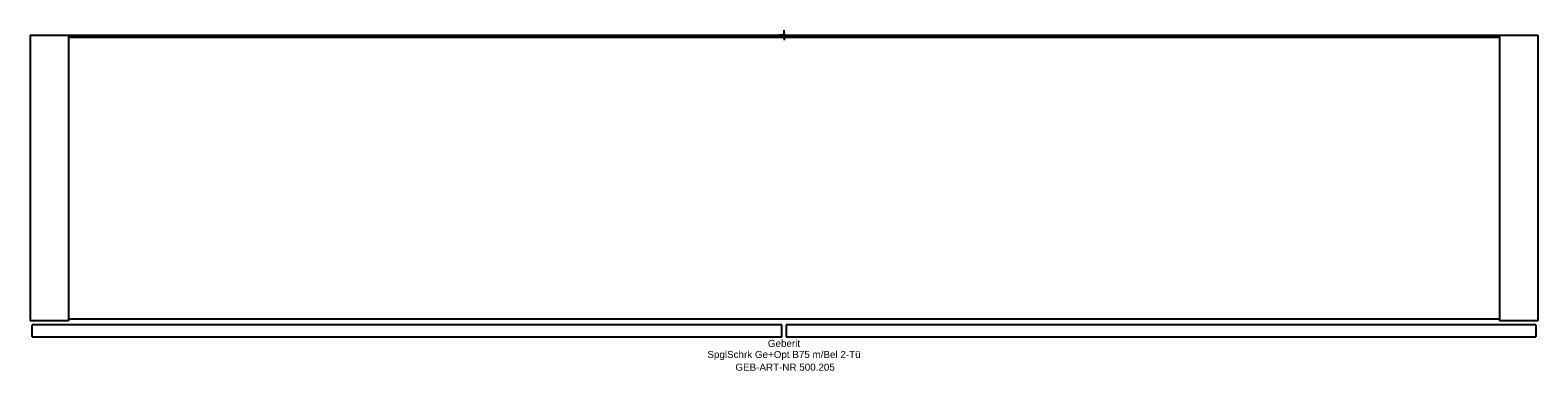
# Model space of a CAD drawing. Header units: millimetres. Extents: x -375 to 375, y -167 to 2.
import ezdxf
from ezdxf.enums import TextEntityAlignment as Align

# ---------------------------------------------------------------- set-up
doc = ezdxf.new("R2010")
doc.units = ezdxf.units.MM
doc.layers.get('0').update_dxf_attribs({"linetype": 'CONTINUOUS'})
for name, color, linetype, lineweight in [('Arbeitspunkt(DIN)', 7, 'CONTINUOUS', 25), ('GEB-ART-NR', 1, 'CONTINUOUS', 18), ('GEB-BEZUG', 2, 'CONTINUOUS', 25), ('GEB-TEXT', 5, 'CONTINUOUS', 18)]:
    doc.layers.add(name, color=color, linetype=linetype, lineweight=lineweight)
doc.layers.add('GEB-KONTUR-A', color=5, linetype='CONTINUOUS')
doc.styles.get("Standard").update_dxf_attribs({"font": 'arial.ttf'})

# ---------------------------------------------------------------- blocks, each defined once
blk = doc.blocks.new('Einfügepunkt')
at = {"layer": 'GEB-BEZUG'}
for p, q in [((-0.71, -0.71), (0.71, 0.71)), ((-0.71, 0.71), (0.71, -0.71))]:
    blk.add_line(p, q, dxfattribs=at)

msp = doc.modelspace()

# ---------------------------------------------------------------- linework, layer by layer
at = {"layer": 'Arbeitspunkt(DIN)', "ltscale": 25}
for q in [(-2.5, 0), (0, 2.5), (0, -2.5), (2.5, 0)]:
    msp.add_line((0, 0), q, dxfattribs=at)
at = {"layer": 'GEB-KONTUR-A', "ltscale": 25}
for p, q in [((-375, 0), (-356, 0)), ((-375, 0), (-375, -142)), ((-356, 0), (-356, -142)), ((-356, 0), (356, 0)), ((356, 0), (375, 0)), ((356, 0), (356, -142)), ((375, 0), (375, -142)), ((-356, -1), (356, -1)), ((-356, -142), (-375, -142)), ((-356, -141), (356, -141)), ((375, -142), (356, -142)), ((-374, -150), (-374, -144)), ((-1, -144), (-374, -144)), ((-374, -150), (-1, -150)), ((-1, -150), (-1, -144)), ((1, -144), (1, -150)), ((374, -144), (1, -144)), ((1, -150), (374, -150)), ((374, -144), (374, -150))]:
    msp.add_line(p, q, dxfattribs=at)

# ---------------------------------------------------------------- block references
at = {"ltscale": 25}
msp.add_blockref('Einfügepunkt', (0, 0), dxfattribs=at)

# ---------------------------------------------------------------- texts
at = {"layer": 'GEB-ART-NR'}
msp.add_text('GEB-ART-NR 500.205', height=3.5, dxfattribs=at).set_placement((0.55, -166.84), align=Align.CENTER)
at = {"layer": 'GEB-TEXT'}
for s, p in [('SpglSchrk Ge+Opt B75 m/Bel 2-Tü', (0, -160.5)), ('Geberit', (0, -155))]:
    msp.add_text(s, height=3.5, dxfattribs=at).set_placement(p, align=Align.CENTER)

doc.saveas('drawing.dxf')
